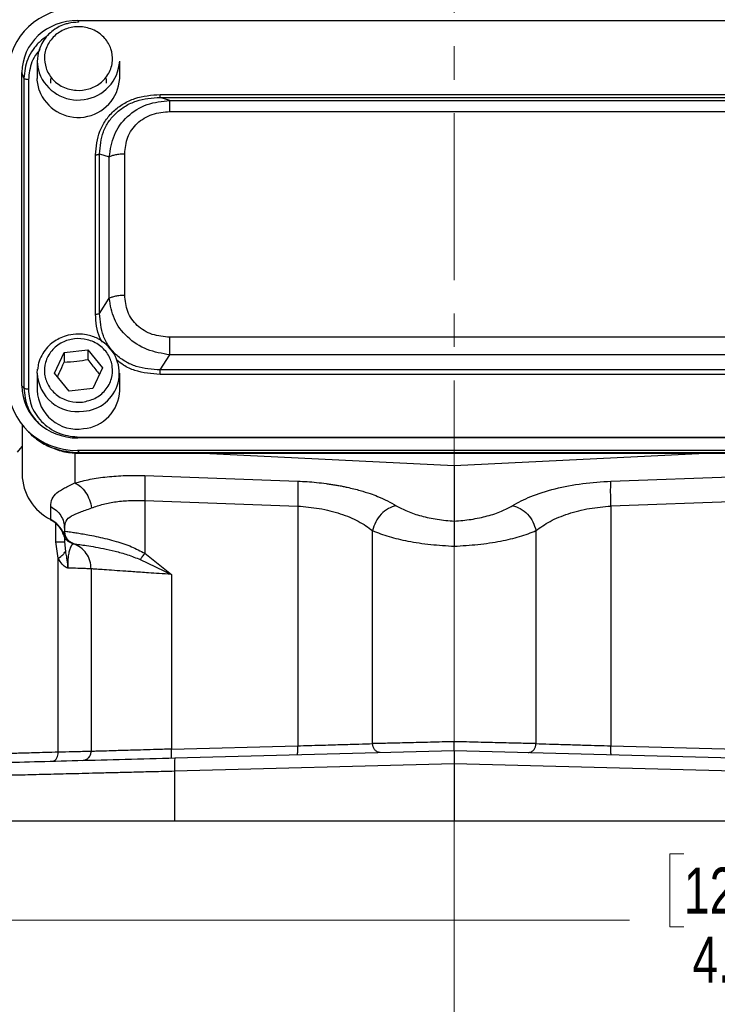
# Model space of a CAD drawing. Header units: inches. Extents: x 0.6 to 16.3, y 0.2 to 11.5.
# Tile 3 of 12: x 2.6 to 4.6, y 4 to 6.9. Entities that reach past the tile are written whole.
import ezdxf

# ---------------------------------------------------------------- set-up
doc = ezdxf.new("R2010")
doc.units = ezdxf.units.IN
doc.header["$MEASUREMENT"] = 0
doc.linetypes.add('CENTERX2', pattern=[0.8, 0.5, -0.1, 0.1, -0.1])
doc.styles.add('SLDTEXTSTYLE0', font='TXT', dxfattribs={"width": 0.75})
doc.dimstyles.new('SLDDIMSTYLE1', dxfattribs={"dimtxt": 0.137795, "dimasz": 0.14, "dimexe": 0, "dimexo": 0.0625, "dimgap": 0.034449, "dimtad": 0, "dimdec": 1, "dimlfac": 1.5, "dimrnd": 1e-09, "dimzin": 12, "dimdsep": 46, "dimtxsty": 'SLDTEXTSTYLE0', "dimblk1": 'CLOSED', "dimblk2": 'CLOSED', "dimsah": 1, "dimcen": 0.09, "dimadec": 0, "dimazin": 3, "dimtfac": 1, "dimtdec": 1, "dimtofl": 0, "dimtmove": 0, "dimatfit": 3, "dimldrblk": 'CLOSED', "dimfxl": 0, "dimfrac": 2, "dimtolj": 1, "dimtzin": 12, "dimarcsym": 0})

# ---------------------------------------------------------------- blocks, each defined once
blk = doc.blocks.new('_Closed')
at = {"color": 0, "linetype": 'ByBlock', "lineweight": -2}
for p, q in [((-1, 0.166667), (0, 0)), ((-1, 0.166667), (-1, -0.166667)), ((0, 0), (-1, -0.166667)), ((0, 0), (-1, 0))]:
    blk.add_line(p, q, dxfattribs=at)
blk = doc.blocks.new('_D_11')
at = {"color": 7, "linetype": 'Continuous', "lineweight": 0}
for p, q in [((2.231, 4.4957), (2.231, 4.1977)), ((5.4843, 4.4957), (5.4843, 4.1977)), ((4.5449, 4.4355), (4.5029, 4.4355)), ((4.5029, 4.4355), (4.5029, 4.2168)), ((4.8503, 4.4355), (4.8923, 4.4355)), ((4.8923, 4.4355), (4.8923, 4.2168)), ((2.231, 4.237), (4.3821, 4.237)), ((4.5029, 4.2168), (4.5449, 4.2168)), ((4.8923, 4.2168), (4.8503, 4.2168)), ((5.4843, 4.237), (5.0132, 4.237))]:
    blk.add_line(p, q, dxfattribs=at)
at = {"color": 7, "linetype": 'Continuous', "lineweight": 18, "xscale": 0.14, "yscale": 0.14, "rotation": 180.0000000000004}
blk.add_blockref('_Closed', (2.231, 4.237, 0.3544), dxfattribs=at)
at = {"color": 7, "linetype": 'Continuous', "lineweight": 18, "xscale": 0.14, "yscale": 0.14}
blk.add_blockref('_Closed', (5.4843, 4.237, 0.3544), dxfattribs=at)
at = {"color": 7, "linetype": 'Continuous', "lineweight": 18, "char_height": 0.1378, "attachment_point": 1, "style": 'SLDTEXTSTYLE0'}
for s, insert in [('124', (4.5449, 4.3944)), ('4.9', (4.5704, 4.1882))]:
    blk.add_mtext(s, dxfattribs=dict(at, insert=insert))

msp = doc.modelspace()

# ---------------------------------------------------------------- linework, layer by layer
at = {"color": 7, "linetype": 'CENTERX2', "lineweight": 18}
for p, q in [((3.8576, 3.7529), (3.8576, 10.262)), ((3.8576, 5.3566), (3.8576, 3.7529))]:
    msp.add_line(p, q, dxfattribs=at)
at = {"color": 7, "linetype": 'Continuous', "lineweight": 25}
for p, q in [((2.731, 6.9304), (4.9849, 6.9304)), ((2.6096, 6.8086), (2.6096, 6.7565)), ((2.8563, 6.7565), (2.8563, 6.8086)), ((2.5636, 5.8368), (2.5636, 6.7741)), ((2.5693, 6.7571), (2.5636, 6.7741)), ((2.5693, 6.7571), (2.5693, 5.8305)), ((2.5831, 6.753), (2.5831, 5.8264)), ((2.6496, 6.7565), (2.6496, 6.7424)), ((2.8163, 6.7424), (2.8163, 6.7565)), ((2.9773, 6.7089), (4.7386, 6.7089)), ((3.0063, 6.691), (2.9773, 6.7001)), ((2.9773, 6.7001), (4.7386, 6.7001)), ((3.0063, 6.691), (4.7096, 6.691)), ((3.0063, 6.6575), (4.7096, 6.6575)), ((2.7839, 6.051), (2.7839, 6.5284)), ((2.796, 6.0535), (2.796, 6.5309)), ((2.796, 6.5309), (2.8251, 6.5218)), ((2.8251, 6.0987), (2.8251, 6.5218)), ((2.8712, 6.1082), (2.8712, 6.5313)), ((2.796, 6.0535), (2.8251, 6.0987)), ((4.7096, 5.9821), (3.0063, 5.9821)), ((2.6615, 5.8746), (2.6898, 5.9364)), ((2.6898, 5.9364), (2.7613, 5.9444)), ((2.6898, 5.9364), (2.6898, 5.9078)), ((2.7613, 5.9444), (2.8044, 5.8906)), ((2.7613, 5.9444), (2.7613, 5.9157)), ((2.9773, 5.8843), (3.0063, 5.9294)), ((4.7096, 5.9294), (3.0063, 5.9294)), ((2.6096, 5.875), (2.6102, 5.8865)), ((2.6096, 5.875), (2.6096, 5.8229)), ((2.7046, 5.8208), (2.6615, 5.8746)), ((2.8044, 5.8906), (2.7761, 5.8288)), ((2.8563, 5.8229), (2.8563, 5.875)), ((4.7386, 5.8843), (2.9773, 5.8843)), ((4.7386, 5.8704), (2.9773, 5.8704)), ((2.5693, 5.8305), (2.5636, 5.8368)), ((2.7761, 5.8288), (2.7046, 5.8208)), ((2.5643, 5.7202), (2.5643, 5.5723)), ((2.5725, 5.7106), (2.5801, 5.7022)), ((4.9849, 5.6805), (2.731, 5.6805)), ((2.7367, 5.683), (4.9792, 5.683)), ((2.7298, 5.6432), (2.7367, 5.6356)), ((4.9861, 5.6432), (2.7298, 5.6432)), ((4.9792, 5.6356), (2.7367, 5.6356)), ((2.7367, 5.6347), (4.9792, 5.6347)), ((3.1057, 5.6347), (3.8576, 5.5979)), ((3.8576, 5.5979), (4.6095, 5.6347)), ((3.8576, 5.5979), (3.8576, 5.4315)), ((2.931, 5.5679), (3.3889, 5.5514)), ((4.3263, 5.5514), (4.7842, 5.5679)), ((2.931, 5.4933), (3.3889, 5.4768)), ((2.931, 5.4933), (2.931, 5.3355)), ((4.7842, 5.4933), (4.3263, 5.4768)), ((2.6499, 5.4363), (2.6499, 5.4755)), ((3.3889, 5.4768), (3.3889, 4.7591)), ((4.3263, 5.4768), (4.3263, 4.7591)), ((2.691, 5.4102), (2.691, 5.4018)), ((2.691, 5.4018), (2.691, 5.4018)), ((3.6132, 4.7656), (3.6132, 5.4032)), ((4.102, 5.4032), (4.102, 4.7656)), ((2.6724, 5.3204), (2.6652, 5.3698)), ((2.691, 5.3837), (2.691, 5.3698)), ((2.691, 5.3698), (2.6937, 5.3408)), ((2.7109, 5.3663), (2.7129, 5.3656)), ((2.7129, 5.3656), (2.7136, 5.3654)), ((2.7159, 5.3647), (2.7176, 5.3641)), ((2.7177, 5.3641), (2.7176, 5.3641)), ((2.931, 5.3355), (3.011, 5.2721)), ((2.6724, 4.7399), (2.6724, 5.3204)), ((2.9178, 5.3165), (3.011, 5.2721)), ((2.771, 5.2887), (2.771, 4.7422)), ((3.011, 5.2721), (3.011, 4.7492)), ((3.011, 4.7492), (3.3889, 4.7591)), ((4.3263, 4.7591), (4.7042, 4.7492)), ((3.0217, 4.7228), (3.8576, 4.7447)), ((3.8576, 4.7447), (4.6935, 4.7228)), ((3.8576, 4.7047), (3.0207, 4.6828)), ((4.6946, 4.6828), (3.8576, 4.7047)), ((3.8576, 4.7047), (3.8576, 4.535)), ((3.0207, 4.6828), (3.0207, 4.535)), ((2.231, 4.535), (3.0207, 4.535)), ((3.0207, 4.535), (3.8576, 4.535)), ((3.8576, 4.535), (4.6946, 4.535))]:
    msp.add_line(p, q, dxfattribs=at)
at = {"color": 8, "linetype": 'Continuous', "lineweight": 25}
for p, q in [((2.731, 6.9304), (2.7328, 6.9251)), ((2.5505, 5.6381), (2.5643, 5.6546)), ((2.7222, 5.6362), (2.7222, 5.5458)), ((2.7367, 5.6356), (2.7367, 5.6354)), ((2.6652, 5.3698), (2.6652, 5.424)), ((2.6875, 5.3927), (2.6905, 5.4006))]:
    msp.add_line(p, q, dxfattribs=at)
at = {"color": 7, "linetype": 'Continuous', "lineweight": 25, "flags": 128}
for points in [[(2.6154, 6.7216), (2.6098, 6.7512), (2.6096, 6.7565)], [(2.6504, 5.4349), (2.6501, 5.4352), (2.6499, 5.4363)]]:
    msp.add_lwpolyline(points, dxfattribs=at)
at = {"color": 7, "linetype": 'Continuous', "lineweight": 25}
for centre, radius, start, end in [((2.7176, 6.8086), 0.1079, 162.1265, 198.8581), ((2.7322, 6.8165), 0.1244, 200.1246, 356.3592), ((2.7322, 6.7644), 0.1244, 200.1246, 356.3592), ((2.7414, 5.8742), 0.1137, 273.1275, 57.9179), ((2.7291, 5.8266), 0.1195, 181.7889, 278.9187), ((2.7383, 5.8262), 0.118, 274.4969, 358.3967), ((2.7186, 5.5745), 0.1543, 180.8345, 243.552), ((2.6155, 5.3686), 0.0759, 18.4792, 63.0936)]:
    msp.add_arc(centre, radius, start, end, dxfattribs=at)
at = {"color": 8, "linetype": 'Continuous', "lineweight": 25}
msp.add_arc((2.7291, 5.8787), 0.1195, 181.7889, 278.9187, dxfattribs=at)
at = {"color": 7, "linetype": 'Continuous', "lineweight": 25}
for centre, major_axis, start_param, end_param in [((2.7362, 6.7692), (0.2087, -0.0437), 1.792973, 3.333612), ((2.7362, 6.7692), (0.1694, -0.0355), 1.792973, 3.333612), ((2.7362, 5.8417), (0.2087, 0.0437), 2.949574, 4.490212), ((2.7362, 5.8417), (0.1694, 0.0355), 2.949574, 4.490212)]:
    msp.add_ellipse(centre, major_axis=major_axis, ratio=0.927683, start_param=start_param, end_param=end_param, dxfattribs=at)
for points, knots in [([(2.733, 6.9251), (2.7225, 6.9244), (2.7078, 6.9235), (2.6872, 6.9172), (2.6704, 6.9097), (2.6522, 6.8976), (2.6358, 6.8815), (2.6226, 6.8629), (2.6177, 6.8488), (2.6154, 6.8424)], [0, 0, 0, 0, 0.199989, 0.280371, 0.413915, 0.553359, 0.704042, 0.863337, 1, 1, 1, 1]), ([(2.6358, 6.7873), (2.6332, 6.7991), (2.6292, 6.8173), (2.6341, 6.842), (2.6417, 6.8603), (2.6533, 6.8767), (2.6722, 6.8944), (2.7013, 6.9091), (2.7342, 6.9128), (2.7606, 6.9086), (2.7802, 6.9014), (2.7977, 6.8906), (2.8167, 6.873), (2.8325, 6.8458), (2.8364, 6.815), (2.8319, 6.7904), (2.8242, 6.7721), (2.8127, 6.7557), (2.7938, 6.738), (2.7646, 6.7233), (2.7317, 6.7196), (2.7053, 6.7239), (2.6857, 6.731), (2.6682, 6.7418), (2.6489, 6.7594), (2.6409, 6.7763), (2.6358, 6.7873)], [0, 0, 0, 0, 0.0598642, 0.0920902, 0.125, 0.1579098, 0.1901358, 0.25, 0.3098642, 0.3420902, 0.375, 0.4079098, 0.4401358, 0.5, 0.5598642, 0.5920902, 0.625, 0.6579098, 0.6901358, 0.75, 0.8098642, 0.8420902, 0.875, 0.9079098, 0.9401358, 1, 1, 1, 1]), ([(2.7839, 6.5284), (2.7862, 6.5524), (2.7896, 6.5884), (2.8129, 6.6314), (2.8369, 6.6595), (2.867, 6.6818), (2.913, 6.7036), (2.9516, 6.7068), (2.9773, 6.7089)], [0, 0, 0, 0, 0.250072, 0.375279, 0.5, 0.624721, 0.749928, 1, 1, 1, 1]), ([(2.796, 6.5309), (2.7978, 6.5534), (2.8006, 6.5873), (2.8223, 6.6278), (2.8446, 6.6541), (2.8728, 6.675), (2.9163, 6.6954), (2.9529, 6.6982), (2.9773, 6.7001)], [0, 0, 0, 0, 0.251011, 0.37739, 0.5, 0.622613, 0.748989, 1, 1, 1, 1]), ([(2.8251, 6.5218), (2.8285, 6.5441), (2.8354, 6.589), (2.8766, 6.6456), (2.9365, 6.6835), (2.9832, 6.6885), (3.0063, 6.691)], [0, 0, 0, 0, 0.247517, 0.5, 0.752483, 1, 1, 1, 1]), ([(2.8712, 6.5313), (2.8729, 6.5481), (2.8753, 6.5733), (2.8916, 6.6034), (2.9083, 6.6229), (2.9292, 6.6385), (2.9614, 6.6537), (2.9884, 6.656), (3.0063, 6.6575)], [0, 0, 0, 0, 0.250062, 0.37621, 0.5, 0.623853, 0.749938, 1, 1, 1, 1]), ([(3.0063, 5.9821), (2.9884, 5.9836), (2.9614, 5.9859), (2.9292, 6.0011), (2.9083, 6.0167), (2.8916, 6.0362), (2.8753, 6.0662), (2.8729, 6.0915), (2.8712, 6.1082)], [0, 0, 0, 0, 0.250062, 0.37621, 0.5, 0.623853, 0.749938, 1, 1, 1, 1]), ([(3.0063, 5.9294), (2.9832, 5.9333), (2.9365, 5.9411), (2.8766, 5.9803), (2.8354, 6.0356), (2.8285, 6.0778), (2.8251, 6.0987)], [0, 0, 0, 0, 0.247517, 0.5, 0.752483, 1, 1, 1, 1]), ([(2.9773, 5.8843), (2.9529, 5.8858), (2.9163, 5.8881), (2.8728, 5.9082), (2.8446, 5.9289), (2.8223, 5.9553), (2.8006, 5.9961), (2.7978, 6.0306), (2.796, 6.0535)], [0, 0, 0, 0, 0.251011, 0.37739, 0.5, 0.622613, 0.748989, 1, 1, 1, 1]), ([(2.733, 5.9915), (2.7225, 5.9908), (2.7078, 5.9899), (2.6872, 5.9836), (2.6704, 5.9761), (2.6522, 5.964), (2.6357, 5.9479), (2.6222, 5.9279), (2.6132, 5.907), (2.6116, 5.8927), (2.611, 5.8868)], [0, 0, 0, 0, 0.173811, 0.243672, 0.359736, 0.480927, 0.611886, 0.750331, 0.896094, 1, 1, 1, 1]), ([(2.8009, 5.9716), (2.7976, 5.9738), (2.7894, 5.9793), (2.7744, 5.9851), (2.7551, 5.9904), (2.741, 5.9911), (2.733, 5.9915)], [0, 0, 0, 0, 0.170146, 0.414405, 0.666409, 1, 1, 1, 1]), ([(2.7451, 5.7881), (2.7322, 5.7879), (2.7123, 5.7877), (2.6872, 5.7968), (2.6695, 5.8072), (2.6544, 5.8209), (2.6393, 5.8415), (2.6292, 5.871), (2.6316, 5.9019), (2.641, 5.9253), (2.6522, 5.9419), (2.6668, 5.956), (2.689, 5.9701), (2.7206, 5.9795), (2.7536, 5.9773), (2.7787, 5.9685), (2.7965, 5.958), (2.8116, 5.9443), (2.8266, 5.9237), (2.8367, 5.8942), (2.8343, 5.8633), (2.8249, 5.8399), (2.8137, 5.8233), (2.7991, 5.8093), (2.777, 5.7949), (2.7576, 5.7908), (2.7451, 5.7881)], [0, 0, 0, 0, 0.059864, 0.09209, 0.125, 0.15791, 0.190136, 0.25, 0.309864, 0.34209, 0.375, 0.40791, 0.440136, 0.5, 0.559864, 0.59209, 0.625, 0.65791, 0.690136, 0.75, 0.809864, 0.84209, 0.875, 0.90791, 0.940136, 1, 1, 1, 1]), ([(2.6702, 5.8638), (2.6723, 5.8681), (2.6789, 5.8813), (2.6854, 5.8971), (2.6898, 5.9078)], [0, 0, 0, 0, 0.329254, 1, 1, 1, 1]), ([(2.6898, 5.9078), (2.7026, 5.9081), (2.7265, 5.9089), (2.7502, 5.9136), (2.7613, 5.9157)], [0, 0, 0, 0, 0.534747, 1, 1, 1, 1]), ([(2.7613, 5.9157), (2.769, 5.905), (2.7806, 5.8889), (2.792, 5.8761), (2.7958, 5.8718)], [0, 0, 0, 0, 0.668443, 1, 1, 1, 1]), ([(2.5831, 5.8264), (2.5851, 5.8082), (2.5882, 5.7803), (2.6073, 5.7469), (2.627, 5.724), (2.6515, 5.7056), (2.6874, 5.6877), (2.7172, 5.6849), (2.7367, 5.683)], [0, 0, 0, 0, 0.2408535, 0.3692785, 0.5, 0.6307215, 0.7591465, 1, 1, 1, 1]), ([(2.58, 5.7023), (2.5903, 5.6923), (2.6108, 5.6724), (2.6493, 5.6515), (2.6916, 5.6373), (2.7215, 5.6356), (2.7367, 5.6348)], [0, 0, 0, 0, 0.246237, 0.492955, 0.742832, 1, 1, 1, 1]), ([(2.7367, 5.6356), (2.7107, 5.6379), (2.6705, 5.6415), (2.6231, 5.6657), (2.5973, 5.6833), (2.5865, 5.6962), (2.5842, 5.699)], [0, 0, 0, 0, 0.45003, 0.694785, 0.93593, 1, 1, 1, 1]), ([(2.6499, 5.4755), (2.6507, 5.4834), (2.6524, 5.4991), (2.6667, 5.5164), (2.6889, 5.5304), (2.7113, 5.5407), (2.7222, 5.5458)], [0, 0, 0, 0, 0.265202, 0.523082, 0.768361, 1, 1, 1, 1]), ([(2.7222, 5.5458), (2.7369, 5.5497), (2.7663, 5.5575), (2.8181, 5.5648), (2.8734, 5.5688), (2.9119, 5.5682), (2.931, 5.5679)], [0, 0, 0, 0, 0.251288, 0.503113, 0.752364, 1, 1, 1, 1]), ([(2.7222, 5.5458), (2.7281, 5.5426), (2.7397, 5.5362), (2.7549, 5.5182), (2.7668, 5.496), (2.7705, 5.4794), (2.7723, 5.4712)], [0, 0, 0, 0, 0.249995, 0.500002, 0.749994, 1, 1, 1, 1]), ([(3.3889, 5.5514), (3.3984, 5.5509), (3.4174, 5.5501), (3.4458, 5.5476), (3.4689, 5.5449), (3.4869, 5.5423), (3.4998, 5.5402), (3.5125, 5.538), (3.5251, 5.5356), (3.5467, 5.531), (3.5743, 5.5241), (3.6041, 5.5147), (3.6434, 5.5004), (3.6666, 5.4875), (3.6841, 5.4778)], [0, 0, 0, 0, 0.080191, 0.160755, 0.241533, 0.279738, 0.317885, 0.356041, 0.394273, 0.432648, 0.55699, 0.661672, 0.745679, 1, 1, 1, 1]), ([(4.0312, 5.4778), (4.0485, 5.4873), (4.0834, 5.5066), (4.1568, 5.5294), (4.2396, 5.5458), (4.2979, 5.5495), (4.3263, 5.5514)], [0, 0, 0, 0, 0.251919, 0.508037, 0.759698, 1, 1, 1, 1]), ([(2.7723, 5.4712), (2.7837, 5.4751), (2.8059, 5.4829), (2.8454, 5.4902), (2.8872, 5.4942), (2.9165, 5.4936), (2.931, 5.4933)], [0, 0, 0, 0, 0.257689, 0.505168, 0.753456, 1, 1, 1, 1]), ([(2.691, 5.4102), (2.6919, 5.418), (2.6937, 5.4333), (2.7102, 5.4476), (2.7359, 5.458), (2.7602, 5.4668), (2.7723, 5.4712)], [0, 0, 0, 0, 0.254697, 0.50467, 0.752029, 1, 1, 1, 1]), ([(3.3889, 5.4768), (3.4107, 5.4749), (3.4552, 5.4711), (3.5178, 5.4548), (3.5735, 5.432), (3.5999, 5.4129), (3.6132, 5.4032)], [0, 0, 0, 0, 0.237644, 0.48658, 0.739641, 1, 1, 1, 1]), ([(3.6841, 5.4778), (3.676, 5.4755), (3.6598, 5.4709), (3.638, 5.4532), (3.6209, 5.4299), (3.6158, 5.4121), (3.6132, 5.4032)], [0, 0, 0, 0, 0.249994, 0.499977, 0.749985, 1, 1, 1, 1]), ([(3.6841, 5.4778), (3.6945, 5.472), (3.7153, 5.4605), (3.7579, 5.4466), (3.8059, 5.4361), (3.8404, 5.433), (3.8576, 5.4315)], [0, 0, 0, 0, 0.2559, 0.507701, 0.75543, 1, 1, 1, 1]), ([(3.8576, 5.4315), (3.8746, 5.433), (3.9091, 5.4361), (3.9574, 5.4466), (4.0002, 5.4605), (4.0209, 5.4721), (4.0312, 5.4778)], [0, 0, 0, 0, 0.240965, 0.492289, 0.747829, 1, 1, 1, 1]), ([(4.0312, 5.4778), (4.0393, 5.4755), (4.0555, 5.4709), (4.0773, 5.4532), (4.0944, 5.4299), (4.0995, 5.4121), (4.102, 5.4032)], [0, 0, 0, 0, 0.249994, 0.499976, 0.749984, 1, 1, 1, 1]), ([(4.102, 5.4032), (4.1151, 5.4127), (4.1415, 5.4319), (4.1971, 5.4547), (4.2601, 5.4711), (4.3047, 5.4749), (4.3263, 5.4768)], [0, 0, 0, 0, 0.25601, 0.513417, 0.763374, 1, 1, 1, 1]), ([(2.6504, 5.4349), (2.6536, 5.4331), (2.6636, 5.4274), (2.6768, 5.414), (2.686, 5.4), (2.6874, 5.3916), (2.6876, 5.3903)], [0, 0, 0, 0, 0.178376, 0.553546, 0.931267, 1, 1, 1, 1]), ([(3.8576, 5.4315), (3.8576, 5.4291), (3.8576, 5.4225), (3.8576, 5.4045), (3.8576, 5.3802), (3.8576, 5.3641), (3.8576, 5.3566)], [0, 0, 0, 0, 0.172962, 0.499333, 0.767222, 1, 1, 1, 1]), ([(2.691, 5.4018), (2.6925, 5.4016), (2.6953, 5.4011), (2.7108, 5.399), (2.7286, 5.3963), (2.7462, 5.3934), (2.7671, 5.3897), (2.7912, 5.3849), (2.818, 5.3787), (2.8513, 5.3696), (2.89, 5.3572), (2.9181, 5.3424), (2.931, 5.3355)], [0, 0, 0, 0, 0.138461, 0.268457, 0.350538, 0.428934, 0.503687, 0.592667, 0.676306, 0.754763, 0.887067, 1, 1, 1, 1]), ([(2.691, 5.4018), (2.6915, 5.3972), (2.6924, 5.388), (2.6991, 5.3767), (2.7077, 5.3685), (2.7143, 5.3655), (2.7177, 5.3641)], [0, 0, 0, 0, 0.27977, 0.559537, 0.779763, 1, 1, 1, 1]), ([(3.6132, 5.4032), (3.6287, 5.397), (3.6582, 5.3852), (3.7189, 5.3712), (3.7855, 5.361), (3.8339, 5.3581), (3.8576, 5.3566)], [0, 0, 0, 0, 0.26587, 0.504233, 0.757201, 1, 1, 1, 1]), ([(3.8576, 5.3566), (3.8813, 5.3581), (3.9297, 5.361), (3.9963, 5.3712), (4.0571, 5.3852), (4.0865, 5.397), (4.102, 5.4032)], [0, 0, 0, 0, 0.242802, 0.495767, 0.734135, 1, 1, 1, 1]), ([(2.6875, 5.3927), (2.6884, 5.3899), (2.69, 5.3843), (2.6951, 5.3767), (2.7022, 5.3702), (2.7081, 5.3675), (2.7109, 5.3663)], [0, 0, 0, 0, 0.251911, 0.503146, 0.766859, 1, 1, 1, 1]), ([(2.7176, 5.3641), (2.7171, 5.3638), (2.7161, 5.3633), (2.7105, 5.3575), (2.706, 5.3458), (2.7031, 5.3329), (2.7013, 5.3172), (2.7006, 5.3027), (2.7006, 5.2951), (2.7006, 5.2913)], [0, 0, 0, 0, 0.283842, 0.551774, 0.675697, 0.791595, 0.898594, 0.949597, 1, 1, 1, 1]), ([(2.7177, 5.3641), (2.7209, 5.3636), (2.7275, 5.3627), (2.7736, 5.3563), (2.829, 5.3454), (2.8795, 5.3319), (2.9052, 5.3216), (2.9178, 5.3165)], [0, 0, 0, 0, 0.249136, 0.499869, 0.751707, 0.877231, 1, 1, 1, 1]), ([(2.6724, 5.3204), (2.6775, 5.324), (2.6878, 5.3314), (2.6918, 5.3377), (2.6937, 5.3408)], [0, 0, 0, 0, 0.5, 1, 1, 1, 1]), ([(2.6937, 5.3408), (2.6947, 5.3356), (2.6962, 5.3272), (2.6988, 5.3136), (2.7001, 5.3035), (2.7005, 5.2963), (2.7005, 5.2941), (2.7006, 5.2931), (2.7006, 5.2923), (2.7006, 5.2916), (2.7006, 5.2913), (2.7006, 5.2913), (2.7006, 5.2913), (2.7006, 5.2913), (2.7006, 5.2913), (2.7006, 5.2913), (2.7006, 5.2913), (2.7006, 5.2913), (2.7006, 5.2913), (2.7006, 5.2913), (2.7006, 5.2913)], [0, 0, 0, 0, 0.325372, 0.532599, 0.828012, 0.926973, 0.949637, 0.957926, 0.9862, 0.998287, 0.999166, 0.999355, 0.999377, 0.999384, 0.99939, 0.999396, 0.999402, 0.999422, 0.999613, 1, 1, 1, 1]), ([(2.931, 5.3355), (2.9286, 5.3321), (2.9238, 5.3253), (2.9198, 5.3194), (2.9178, 5.3165)], [0, 0, 0, 0, 0.499999, 1, 1, 1, 1]), ([(2.7006, 5.2913), (2.699, 5.2918), (2.6932, 5.2934), (2.6828, 5.3027), (2.6761, 5.3141), (2.6724, 5.3204)], [0, 0, 0, 0, 0.139883, 0.52827, 1, 1, 1, 1]), ([(2.771, 5.2887), (2.7701, 5.2887), (2.7685, 5.2888), (2.7547, 5.2893), (2.733, 5.2901), (2.7115, 5.2909), (2.7006, 5.2913)], [0, 0, 0, 0, 0.24176, 0.489008, 0.741752, 1, 1, 1, 1]), ([(3.011, 5.2721), (2.9986, 5.273), (2.9755, 5.2745), (2.9445, 5.2767), (2.9108, 5.279), (2.8753, 5.2815), (2.8386, 5.284), (2.8088, 5.286), (2.7869, 5.2875), (2.7734, 5.2885), (2.7718, 5.2886), (2.771, 5.2887)], [0, 0, 0, 0, 0.097636, 0.181118, 0.250435, 0.380776, 0.500495, 0.630121, 0.75657, 0.879857, 1, 1, 1, 1]), ([(3.011, 4.7492), (2.993, 4.7486), (2.9611, 4.7477), (2.9203, 4.7465), (2.8886, 4.7456), (2.8626, 4.7449), (2.8355, 4.7441), (2.8094, 4.7433), (2.7875, 4.7427), (2.7736, 4.7423), (2.7718, 4.7422), (2.771, 4.7422)], [0, 0, 0, 0, 0.14097, 0.249982, 0.338287, 0.42168, 0.500159, 0.627681, 0.750092, 0.875825, 1, 1, 1, 1]), ([(3.3889, 4.7591), (3.4118, 4.7597), (3.456, 4.761), (3.519, 4.7628), (3.5737, 4.7644), (3.6004, 4.7652), (3.6132, 4.7656)], [0, 0, 0, 0, 0.260534, 0.502416, 0.760675, 1, 1, 1, 1]), ([(3.8576, 4.7714), (3.8335, 4.7708), (3.7854, 4.7697), (3.7167, 4.768), (3.6566, 4.7666), (3.6273, 4.7659), (3.6132, 4.7656)], [0, 0, 0, 0, 0.25002, 0.500031, 0.76128, 1, 1, 1, 1]), ([(3.6361, 4.7389), (3.6328, 4.7393), (3.6262, 4.7402), (3.6187, 4.7473), (3.6141, 4.7562), (3.6135, 4.7624), (3.6132, 4.7656)], [0, 0, 0, 0, 0.279615, 0.559209, 0.779619, 1, 1, 1, 1]), ([(3.8576, 4.7447), (3.8576, 4.7449), (3.8576, 4.7454), (3.8576, 4.7492), (3.8576, 4.754), (3.8576, 4.7589), (3.8576, 4.7648), (3.8576, 4.7691), (3.8576, 4.7714)], [0, 0, 0, 0, 0.188695, 0.417745, 0.548027, 0.688535, 0.839188, 1, 1, 1, 1]), ([(4.102, 4.7656), (4.088, 4.7659), (4.0586, 4.7666), (3.9985, 4.768), (3.9299, 4.7697), (3.8817, 4.7708), (3.8576, 4.7714)], [0, 0, 0, 0, 0.238722, 0.499969, 0.74998, 1, 1, 1, 1]), ([(4.0791, 4.7389), (4.0824, 4.7393), (4.0891, 4.7402), (4.0966, 4.7473), (4.1011, 4.7562), (4.1017, 4.7624), (4.102, 4.7656)], [0, 0, 0, 0, 0.2796, 0.55921, 0.77958, 1, 1, 1, 1]), ([(4.102, 4.7656), (4.1148, 4.7652), (4.1416, 4.7644), (4.1933, 4.7629), (4.2558, 4.7611), (4.2998, 4.7598), (4.3263, 4.7591)], [0, 0, 0, 0, 0.23784, 0.500044, 0.698604, 1, 1, 1, 1]), ([(2.2699, 4.7031), (2.2727, 4.7032), (2.2782, 4.7033), (2.3223, 4.7045), (2.391, 4.7063), (2.4843, 4.7087), (2.5984, 4.7117), (2.7291, 4.7151), (2.8718, 4.7189), (2.9717, 4.7215), (3.0217, 4.7228)], [0, 0, 0, 0, 0.12498, 0.249964, 0.374949, 0.499947, 0.624948, 0.749961, 0.874973, 1, 1, 1, 1]), ([(2.6724, 4.7399), (2.6468, 4.7392), (2.5971, 4.7378), (2.5449, 4.7364), (2.5106, 4.7354), (2.5064, 4.7353), (2.5043, 4.7352)], [0, 0, 0, 0, 0.256485, 0.500028, 0.751903, 1, 1, 1, 1]), ([(2.6554, 4.7132), (2.6579, 4.7138), (2.663, 4.7149), (2.6686, 4.722), (2.6719, 4.7307), (2.6722, 4.7368), (2.6724, 4.7399)], [0, 0, 0, 0, 0.27962, 0.559248, 0.779602, 1, 1, 1, 1]), ([(2.771, 4.7422), (2.7697, 4.7422), (2.7672, 4.7421), (2.7472, 4.7417), (2.7165, 4.7409), (2.6873, 4.7402), (2.6724, 4.7399)], [0, 0, 0, 0, 0.24812, 0.49998, 0.743524, 1, 1, 1, 1]), ([(3.8576, 4.7447), (3.8576, 4.7445), (3.8576, 4.7442), (3.8576, 4.7408), (3.8576, 4.7335), (3.8576, 4.7205), (3.8576, 4.71), (3.8576, 4.7047)], [0, 0, 0, 0, 0.136276, 0.265344, 0.500864, 0.749267, 1, 1, 1, 1]), ([(3.0207, 4.6828), (2.9994, 4.6823), (2.9583, 4.6813), (2.8996, 4.6798), (2.846, 4.6785), (2.7978, 4.6773), (2.7547, 4.6762), (2.7021, 4.6749), (2.641, 4.6734), (2.5734, 4.6717), (2.513, 4.6702), (2.4504, 4.6686), (2.388, 4.6671), (2.3302, 4.6656), (2.2785, 4.6643), (2.2391, 4.6633), (2.2336, 4.6632), (2.231, 4.6631)], [0, 0, 0, 0, 0.050646, 0.097711, 0.141196, 0.181099, 0.21742, 0.250159, 0.316877, 0.380798, 0.44192, 0.500244, 0.58712, 0.672575, 0.75661, 0.879898, 1, 1, 1, 1])]:
    msp.add_open_spline(points, degree=3, knots=knots, dxfattribs=at)
at = {"color": 8, "linetype": 'Continuous', "lineweight": 25}
for points, knots in [([(2.6371, 6.8818), (2.6306, 6.8772), (2.6151, 6.8663), (2.596, 6.8434), (2.575, 6.8072), (2.5715, 6.7768), (2.5693, 6.7571)], [0, 0, 0, 0, 0.156815, 0.373761, 0.594092, 1, 1, 1, 1]), ([(2.6182, 6.8436), (2.6147, 6.8398), (2.6044, 6.8286), (2.5885, 6.7988), (2.5852, 6.7711), (2.5831, 6.753)], [0, 0, 0, 0, 0.154505, 0.448545, 1, 1, 1, 1]), ([(2.8046, 5.9664), (2.8019, 5.9711), (2.7873, 5.9969), (2.7854, 6.0267), (2.7839, 6.051)], [0, 0, 0, 0, 0.182506, 1, 1, 1, 1]), ([(2.9773, 5.8704), (2.9517, 5.8727), (2.9132, 5.8761), (2.8703, 5.8954), (2.854, 5.9084), (2.8475, 5.9137)], [0, 0, 0, 0, 0.5439032, 0.8162271, 1, 1, 1, 1]), ([(2.5693, 5.8305), (2.5716, 5.8107), (2.5752, 5.7802), (2.5945, 5.7452), (2.6078, 5.731), (2.6137, 5.7247)], [0, 0, 0, 0, 0.509164, 0.78555, 1, 1, 1, 1])]:
    msp.add_open_spline(points, degree=3, knots=knots, dxfattribs=at)
at = {"color": 7, "linetype": 'Continuous', "lineweight": 25}
for points in [[(2.5831, 6.753), (2.5814, 6.753), (2.5782, 6.7532), (2.5739, 6.7541), (2.5706, 6.7554), (2.5697, 6.7566), (2.5693, 6.7571)], [(2.9773, 6.7001), (2.9773, 6.7004), (2.9773, 6.701), (2.9773, 6.703), (2.9773, 6.7056), (2.9773, 6.7078), (2.9773, 6.7089)], [(3.0063, 6.6575), (3.0063, 6.6617), (3.0063, 6.6701), (3.0063, 6.6802), (3.0063, 6.6878), (3.0063, 6.69), (3.0063, 6.691)], [(2.7839, 6.5284), (2.7851, 6.5284), (2.7875, 6.5285), (2.7909, 6.529), (2.7939, 6.5298), (2.7953, 6.5305), (2.796, 6.5309)], [(2.8251, 6.5218), (2.8277, 6.5232), (2.833, 6.5259), (2.8443, 6.529), (2.8573, 6.531), (2.8666, 6.5312), (2.8712, 6.5313)], [(2.8251, 6.0987), (2.8277, 6.1001), (2.833, 6.1028), (2.8443, 6.1058), (2.8573, 6.1079), (2.8666, 6.1081), (2.8712, 6.1082)], [(2.7839, 6.051), (2.7851, 6.051), (2.7875, 6.0511), (2.7909, 6.0516), (2.7939, 6.0524), (2.7953, 6.0531), (2.796, 6.0535)], [(3.0063, 5.9294), (3.0063, 5.9333), (3.0063, 5.9409), (3.0063, 5.9546), (3.0063, 5.9687), (3.0063, 5.9776), (3.0063, 5.9821)], [(2.9773, 5.8704), (2.9773, 5.8716), (2.9773, 5.874), (2.9773, 5.8777), (2.9773, 5.8812), (2.9773, 5.8832), (2.9773, 5.8843)], [(2.5831, 5.8264), (2.5814, 5.8265), (2.5782, 5.8266), (2.5739, 5.8275), (2.5706, 5.8288), (2.5697, 5.83), (2.5693, 5.8305)], [(2.931, 5.5679), (2.9313, 5.5643), (2.9318, 5.5572), (2.932, 5.5391), (2.9318, 5.5173), (2.9313, 5.5013), (2.931, 5.4933)], [(3.3889, 5.5514), (3.3892, 5.5478), (3.3897, 5.5408), (3.3899, 5.5226), (3.3897, 5.5008), (3.3892, 5.4848), (3.3889, 5.4768)], [(4.3263, 5.4768), (4.3261, 5.4848), (4.3256, 5.5008), (4.3254, 5.5226), (4.3256, 5.5408), (4.3261, 5.5478), (4.3263, 5.5514)], [(2.6499, 5.4755), (2.6558, 5.4718), (2.6677, 5.4645), (2.6806, 5.4485), (2.6893, 5.4301), (2.6904, 5.4168), (2.691, 5.4102)], [(2.7176, 5.3641), (2.7139, 5.3658), (2.7064, 5.3692), (2.6978, 5.3784), (2.6921, 5.3895), (2.6913, 5.3977), (2.691, 5.4018)], [(2.6652, 5.3698), (2.669, 5.3698), (2.6767, 5.3698), (2.6847, 5.3698), (2.69, 5.3698), (2.6906, 5.3698), (2.691, 5.3698)], [(2.771, 5.2887), (2.7702, 5.2969), (2.7688, 5.3133), (2.7572, 5.3355), (2.7401, 5.3538), (2.7251, 5.3606), (2.7177, 5.3641)], [(3.0103, 4.7225), (3.0105, 4.7229), (3.0109, 4.7237), (3.0112, 4.7299), (3.0112, 4.7387), (3.0111, 4.7457), (3.011, 4.7492)], [(3.3882, 4.7324), (3.3884, 4.7328), (3.3887, 4.7336), (3.389, 4.7398), (3.3891, 4.7486), (3.389, 4.7556), (3.3889, 4.7591)], [(4.327, 4.7324), (4.3269, 4.7328), (4.3265, 4.7336), (4.3262, 4.7398), (4.3261, 4.7486), (4.3263, 4.7556), (4.3263, 4.7591)], [(2.745, 4.7156), (2.7484, 4.716), (2.7553, 4.717), (2.7638, 4.7232), (2.7698, 4.7319), (2.7706, 4.7388), (2.771, 4.7422)], [(3.0217, 4.7228), (3.0215, 4.7222), (3.021, 4.721), (3.0205, 4.7117), (3.0204, 4.6985), (3.0206, 4.6881), (3.0207, 4.6828)]]:
    msp.add_open_spline(points, degree=3, dxfattribs=at)

# ---------------------------------------------------------------- dimensions: what is measured, and where the dimension line sits
at = {"color": 7, "linetype": 'Continuous', "lineweight": 18}
dim = msp.add_linear_dim(base=(5.4843, 4.237), p1=(2.231, 4.535), p2=(5.4843, 4.535), dimstyle='SLDDIMSTYLE1', dxfattribs=at)
dim.commit()
dim.dimension.update_dxf_attribs({"geometry": '_D_11', "text_midpoint": (4.6976, 4.237), "dimtype": 160})

doc.saveas('drawing.dxf')
